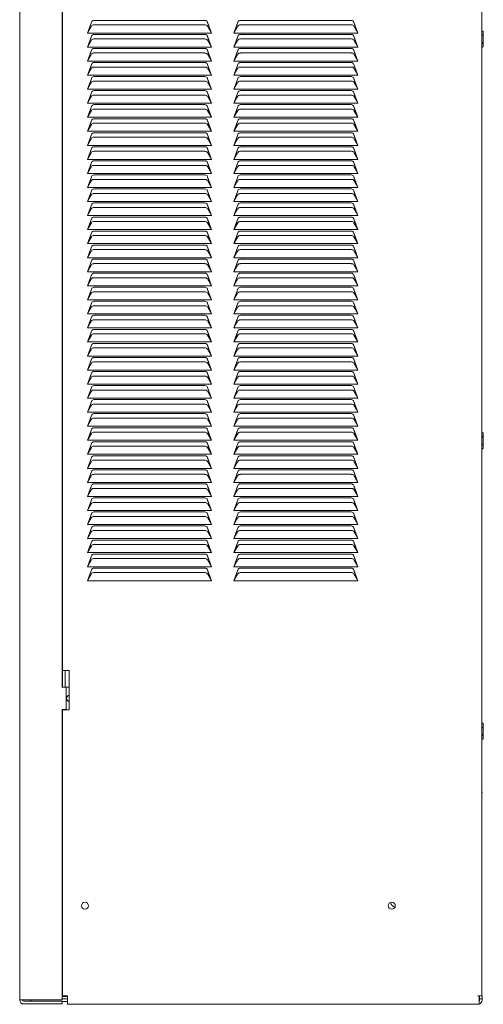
# Model space of a CAD drawing. Header units: inches. Extents: x 5 to 123, y 3 to 81.
# Tile 2 of 7: x 26 to 36, y 5 to 27. Entities that reach past the tile are written whole.
import ezdxf

# ---------------------------------------------------------------- set-up
doc = ezdxf.new("R2010")
doc.units = ezdxf.units.IN
doc.header["$MEASUREMENT"] = 0
doc.layers.add('BODY', color=3, linetype='Continuous')

msp = doc.modelspace()

# ---------------------------------------------------------------- linework, layer by layer
at = {"layer": 'BODY', "linetype": 'Continuous', "lineweight": 15}
for p, q in [((35.798, 4.851), (35.798, 47.916)), ((25.538, 4.764), (25.538, 47.891)), ((26.478, 11.713), (26.478, 34.123)), ((26.488, 34.12), (26.488, 12.081)), ((27.043, 26.244), (27.13, 26.484)), ((27.064, 26.282), (27.13, 26.484)), ((27.187, 26.524), (29.649, 26.524)), ((29.705, 26.484), (29.793, 26.244)), ((29.708, 26.477), (29.771, 26.282)), ((30.293, 26.244), (30.38, 26.484)), ((30.314, 26.282), (30.38, 26.484)), ((30.437, 26.524), (32.899, 26.524)), ((32.955, 26.484), (33.043, 26.244)), ((32.958, 26.477), (33.021, 26.282)), ((27.043, 26.244), (27.13, 26.398)), ((27.187, 26.424), (29.649, 26.424)), ((29.705, 26.398), (29.793, 26.244)), ((30.293, 26.244), (30.38, 26.398)), ((30.437, 26.424), (32.899, 26.424)), ((32.955, 26.398), (33.043, 26.244)), ((35.798, 26.288), (35.81, 26.288)), ((35.813, 26.287), (35.811, 26.288)), ((35.829, 26.248), (35.829, 26.256)), ((29.793, 26.244), (27.043, 26.244)), ((27.043, 25.932), (27.13, 26.172)), ((27.043, 25.932), (27.13, 26.086)), ((27.064, 25.97), (27.13, 26.172)), ((27.187, 26.212), (29.649, 26.212)), ((27.187, 26.112), (29.649, 26.112)), ((29.705, 26.172), (29.793, 25.932)), ((29.705, 26.086), (29.793, 25.932)), ((29.708, 26.165), (29.771, 25.97)), ((33.043, 26.244), (30.293, 26.244)), ((30.293, 25.932), (30.38, 26.172)), ((30.293, 25.932), (30.38, 26.086)), ((30.314, 25.97), (30.38, 26.172)), ((30.437, 26.212), (32.899, 26.212)), ((30.437, 26.112), (32.899, 26.112)), ((32.955, 26.172), (33.043, 25.932)), ((32.955, 26.086), (33.043, 25.932)), ((32.958, 26.165), (33.021, 25.97)), ((35.81, 26.198), (35.798, 26.198)), ((35.829, 26.108), (35.829, 26.243)), ((35.829, 25.973), (35.829, 26.108)), ((29.793, 25.932), (27.043, 25.932)), ((27.043, 25.62), (27.13, 25.86)), ((27.064, 25.658), (27.13, 25.86)), ((27.187, 25.9), (29.649, 25.9)), ((29.705, 25.86), (29.793, 25.62)), ((29.708, 25.853), (29.771, 25.658)), ((33.043, 25.932), (30.293, 25.932)), ((30.293, 25.62), (30.38, 25.86)), ((30.314, 25.658), (30.38, 25.86)), ((30.437, 25.9), (32.899, 25.9)), ((32.955, 25.86), (33.043, 25.62)), ((32.958, 25.853), (33.021, 25.658)), ((35.81, 26.018), (35.798, 26.018)), ((35.81, 25.928), (35.798, 25.928)), ((35.811, 25.928), (35.813, 25.928)), ((27.043, 25.62), (27.13, 25.774)), ((29.793, 25.62), (27.043, 25.62)), ((27.187, 25.8), (29.649, 25.8)), ((29.705, 25.774), (29.793, 25.62)), ((30.293, 25.62), (30.38, 25.774)), ((33.043, 25.62), (30.293, 25.62)), ((30.437, 25.8), (32.899, 25.8)), ((32.955, 25.774), (33.043, 25.62)), ((27.043, 25.308), (27.13, 25.548)), ((27.043, 25.308), (27.13, 25.462)), ((27.064, 25.346), (27.13, 25.548)), ((27.187, 25.588), (29.649, 25.588)), ((27.187, 25.488), (29.649, 25.488)), ((29.705, 25.548), (29.793, 25.308)), ((29.705, 25.462), (29.793, 25.308)), ((29.708, 25.541), (29.771, 25.346)), ((30.293, 25.308), (30.38, 25.548)), ((30.293, 25.308), (30.38, 25.462)), ((30.314, 25.346), (30.38, 25.548)), ((30.437, 25.588), (32.899, 25.588)), ((30.437, 25.488), (32.899, 25.488)), ((32.955, 25.548), (33.043, 25.308)), ((32.955, 25.462), (33.043, 25.308)), ((32.958, 25.541), (33.021, 25.346)), ((29.793, 25.308), (27.043, 25.308)), ((27.043, 24.996), (27.13, 25.236)), ((27.064, 25.034), (27.13, 25.236)), ((27.187, 25.276), (29.649, 25.276)), ((27.187, 25.176), (29.649, 25.176)), ((29.705, 25.236), (29.793, 24.996)), ((29.708, 25.229), (29.771, 25.034)), ((33.043, 25.308), (30.293, 25.308)), ((30.293, 24.996), (30.38, 25.236)), ((30.314, 25.034), (30.38, 25.236)), ((30.437, 25.276), (32.899, 25.276)), ((30.437, 25.176), (32.899, 25.176)), ((32.955, 25.236), (33.043, 24.996)), ((32.958, 25.229), (33.021, 25.034)), ((27.043, 24.996), (27.13, 25.15)), ((29.793, 24.996), (27.043, 24.996)), ((27.187, 24.964), (29.649, 24.964)), ((29.705, 25.15), (29.793, 24.996)), ((30.293, 24.996), (30.38, 25.15)), ((33.043, 24.996), (30.293, 24.996)), ((30.437, 24.964), (32.899, 24.964)), ((32.955, 25.15), (33.043, 24.996)), ((27.043, 24.684), (27.13, 24.924)), ((27.043, 24.684), (27.13, 24.838)), ((27.064, 24.722), (27.13, 24.924)), ((27.187, 24.864), (29.649, 24.864)), ((29.705, 24.924), (29.793, 24.684)), ((29.705, 24.838), (29.793, 24.684)), ((29.708, 24.917), (29.771, 24.722)), ((30.293, 24.684), (30.38, 24.924)), ((30.293, 24.684), (30.38, 24.838)), ((30.314, 24.722), (30.38, 24.924)), ((30.437, 24.864), (32.899, 24.864)), ((32.955, 24.924), (33.043, 24.684)), ((32.955, 24.838), (33.043, 24.684)), ((32.958, 24.917), (33.021, 24.722)), ((29.793, 24.684), (27.043, 24.684)), ((27.043, 24.372), (27.13, 24.612)), ((27.043, 24.372), (27.13, 24.526)), ((27.064, 24.41), (27.13, 24.612)), ((27.187, 24.652), (29.649, 24.652)), ((27.187, 24.552), (29.649, 24.552)), ((29.705, 24.612), (29.793, 24.372)), ((29.705, 24.526), (29.793, 24.372)), ((29.708, 24.605), (29.771, 24.41)), ((33.043, 24.684), (30.293, 24.684)), ((30.293, 24.372), (30.38, 24.612)), ((30.293, 24.372), (30.38, 24.526)), ((30.314, 24.41), (30.38, 24.612)), ((30.437, 24.652), (32.899, 24.652)), ((30.437, 24.552), (32.899, 24.552)), ((32.955, 24.612), (33.043, 24.372)), ((32.955, 24.526), (33.043, 24.372)), ((32.958, 24.605), (33.021, 24.41)), ((29.793, 24.372), (27.043, 24.372)), ((27.043, 24.06), (27.13, 24.3)), ((27.064, 24.098), (27.13, 24.3)), ((27.187, 24.34), (29.649, 24.34)), ((29.705, 24.3), (29.793, 24.06)), ((29.708, 24.293), (29.771, 24.098)), ((33.043, 24.372), (30.293, 24.372)), ((30.293, 24.06), (30.38, 24.3)), ((30.314, 24.098), (30.38, 24.3)), ((30.437, 24.34), (32.899, 24.34)), ((32.955, 24.3), (33.043, 24.06)), ((32.958, 24.293), (33.021, 24.098)), ((27.043, 24.06), (27.13, 24.214)), ((27.187, 24.24), (29.649, 24.24)), ((29.705, 24.214), (29.793, 24.06)), ((30.293, 24.06), (30.38, 24.214)), ((30.437, 24.24), (32.899, 24.24)), ((32.955, 24.214), (33.043, 24.06)), ((29.793, 24.06), (27.043, 24.06)), ((27.043, 23.748), (27.13, 23.988)), ((27.043, 23.748), (27.13, 23.902)), ((27.064, 23.786), (27.13, 23.988)), ((27.187, 24.028), (29.649, 24.028)), ((27.187, 23.928), (29.649, 23.928)), ((29.705, 23.988), (29.793, 23.748)), ((29.705, 23.902), (29.793, 23.748)), ((29.708, 23.981), (29.771, 23.786)), ((33.043, 24.06), (30.293, 24.06)), ((30.293, 23.748), (30.38, 23.988)), ((30.293, 23.748), (30.38, 23.902)), ((30.314, 23.786), (30.38, 23.988)), ((30.437, 24.028), (32.899, 24.028)), ((30.437, 23.928), (32.899, 23.928)), ((32.955, 23.988), (33.043, 23.748)), ((32.955, 23.902), (33.043, 23.748)), ((32.958, 23.981), (33.021, 23.786)), ((29.793, 23.748), (27.043, 23.748)), ((27.043, 23.436), (27.13, 23.676)), ((27.064, 23.474), (27.13, 23.676)), ((27.187, 23.716), (29.649, 23.716)), ((29.705, 23.676), (29.793, 23.436)), ((29.708, 23.669), (29.771, 23.474)), ((33.043, 23.748), (30.293, 23.748)), ((30.293, 23.436), (30.38, 23.676)), ((30.314, 23.474), (30.38, 23.676)), ((30.437, 23.716), (32.899, 23.716)), ((32.955, 23.676), (33.043, 23.436)), ((32.958, 23.669), (33.021, 23.474)), ((27.043, 23.436), (27.13, 23.59)), ((29.793, 23.436), (27.043, 23.436)), ((27.187, 23.616), (29.649, 23.616)), ((29.705, 23.59), (29.793, 23.436)), ((30.293, 23.436), (30.38, 23.59)), ((33.043, 23.436), (30.293, 23.436)), ((30.437, 23.616), (32.899, 23.616)), ((32.955, 23.59), (33.043, 23.436)), ((27.043, 23.124), (27.13, 23.364)), ((27.043, 23.124), (27.13, 23.278)), ((27.064, 23.162), (27.13, 23.364)), ((27.187, 23.404), (29.649, 23.404)), ((27.187, 23.304), (29.649, 23.304)), ((29.705, 23.364), (29.793, 23.124)), ((29.705, 23.278), (29.793, 23.124)), ((29.708, 23.357), (29.771, 23.162)), ((30.293, 23.124), (30.38, 23.364)), ((30.293, 23.124), (30.38, 23.278)), ((30.314, 23.162), (30.38, 23.364)), ((30.437, 23.404), (32.899, 23.404)), ((30.437, 23.304), (32.899, 23.304)), ((32.955, 23.364), (33.043, 23.124)), ((32.955, 23.278), (33.043, 23.124)), ((32.958, 23.357), (33.021, 23.162)), ((29.793, 23.124), (27.043, 23.124)), ((27.043, 22.812), (27.13, 23.052)), ((27.064, 22.85), (27.13, 23.052)), ((27.187, 23.092), (29.649, 23.092)), ((27.187, 22.992), (29.649, 22.992)), ((29.705, 23.052), (29.793, 22.812)), ((29.708, 23.045), (29.771, 22.85)), ((33.043, 23.124), (30.293, 23.124)), ((30.293, 22.812), (30.38, 23.052)), ((30.314, 22.85), (30.38, 23.052)), ((30.437, 23.092), (32.899, 23.092)), ((30.437, 22.992), (32.899, 22.992)), ((32.955, 23.052), (33.043, 22.812)), ((32.958, 23.045), (33.021, 22.85)), ((27.043, 22.812), (27.13, 22.966)), ((29.793, 22.812), (27.043, 22.812)), ((27.187, 22.78), (29.649, 22.78)), ((29.705, 22.966), (29.793, 22.812)), ((30.293, 22.812), (30.38, 22.966)), ((33.043, 22.812), (30.293, 22.812)), ((30.437, 22.78), (32.899, 22.78)), ((32.955, 22.966), (33.043, 22.812)), ((27.043, 22.5), (27.13, 22.74)), ((27.043, 22.5), (27.13, 22.654)), ((27.064, 22.538), (27.13, 22.74)), ((27.187, 22.68), (29.649, 22.68)), ((29.705, 22.74), (29.793, 22.5)), ((29.705, 22.654), (29.793, 22.5)), ((29.708, 22.733), (29.771, 22.538)), ((30.293, 22.5), (30.38, 22.74)), ((30.293, 22.5), (30.38, 22.654)), ((30.314, 22.538), (30.38, 22.74)), ((30.437, 22.68), (32.899, 22.68)), ((32.955, 22.74), (33.043, 22.5)), ((32.955, 22.654), (33.043, 22.5)), ((32.958, 22.733), (33.021, 22.538)), ((29.793, 22.5), (27.043, 22.5)), ((27.043, 22.188), (27.13, 22.428)), ((27.043, 22.188), (27.13, 22.342)), ((27.064, 22.226), (27.13, 22.428)), ((27.187, 22.468), (29.649, 22.468)), ((27.187, 22.368), (29.649, 22.368)), ((29.705, 22.428), (29.793, 22.188)), ((29.705, 22.342), (29.793, 22.188)), ((29.708, 22.421), (29.771, 22.226)), ((33.043, 22.5), (30.293, 22.5)), ((30.293, 22.188), (30.38, 22.428)), ((30.293, 22.188), (30.38, 22.342)), ((30.314, 22.226), (30.38, 22.428)), ((30.437, 22.468), (32.899, 22.468)), ((30.437, 22.368), (32.899, 22.368)), ((32.955, 22.428), (33.043, 22.188)), ((32.955, 22.342), (33.043, 22.188)), ((32.958, 22.421), (33.021, 22.226)), ((29.793, 22.188), (27.043, 22.188)), ((27.043, 21.876), (27.13, 22.116)), ((27.064, 21.914), (27.13, 22.116)), ((27.187, 22.156), (29.649, 22.156)), ((29.705, 22.116), (29.793, 21.876)), ((29.708, 22.109), (29.771, 21.914)), ((33.043, 22.188), (30.293, 22.188)), ((30.293, 21.876), (30.38, 22.116)), ((30.314, 21.914), (30.38, 22.116)), ((30.437, 22.156), (32.899, 22.156)), ((32.955, 22.116), (33.043, 21.876)), ((32.958, 22.109), (33.021, 21.914)), ((27.043, 21.876), (27.13, 22.03)), ((29.793, 21.876), (27.043, 21.876)), ((27.187, 22.056), (29.649, 22.056)), ((29.705, 22.03), (29.793, 21.876)), ((30.293, 21.876), (30.38, 22.03)), ((33.043, 21.876), (30.293, 21.876)), ((30.437, 22.056), (32.899, 22.056)), ((32.955, 22.03), (33.043, 21.876)), ((27.043, 21.564), (27.13, 21.804)), ((27.043, 21.564), (27.13, 21.718)), ((27.064, 21.602), (27.13, 21.804)), ((27.187, 21.844), (29.649, 21.844)), ((27.187, 21.744), (29.649, 21.744)), ((29.705, 21.804), (29.793, 21.564)), ((29.705, 21.718), (29.793, 21.564)), ((29.708, 21.797), (29.771, 21.602)), ((30.293, 21.564), (30.38, 21.804)), ((30.293, 21.564), (30.38, 21.718)), ((30.314, 21.602), (30.38, 21.804)), ((30.437, 21.844), (32.899, 21.844)), ((30.437, 21.744), (32.899, 21.744)), ((32.955, 21.804), (33.043, 21.564)), ((32.955, 21.718), (33.043, 21.564)), ((32.958, 21.797), (33.021, 21.602)), ((29.793, 21.564), (27.043, 21.564)), ((27.043, 21.252), (27.13, 21.492)), ((27.064, 21.29), (27.13, 21.492)), ((27.187, 21.532), (29.649, 21.532)), ((29.705, 21.492), (29.793, 21.252)), ((29.708, 21.485), (29.771, 21.29)), ((33.043, 21.564), (30.293, 21.564)), ((30.293, 21.252), (30.38, 21.492)), ((30.314, 21.29), (30.38, 21.492)), ((30.437, 21.532), (32.899, 21.532)), ((32.955, 21.492), (33.043, 21.252)), ((32.958, 21.485), (33.021, 21.29)), ((27.043, 21.252), (27.13, 21.406)), ((29.793, 21.252), (27.043, 21.252)), ((27.187, 21.432), (29.649, 21.432)), ((27.187, 21.22), (29.649, 21.22)), ((29.705, 21.406), (29.793, 21.252)), ((30.293, 21.252), (30.38, 21.406)), ((33.043, 21.252), (30.293, 21.252)), ((30.437, 21.432), (32.899, 21.432)), ((30.437, 21.22), (32.899, 21.22)), ((32.955, 21.406), (33.043, 21.252)), ((27.043, 20.94), (27.13, 21.18)), ((27.043, 20.94), (27.13, 21.094)), ((27.064, 20.978), (27.13, 21.18)), ((27.187, 21.12), (29.649, 21.12)), ((29.705, 21.18), (29.793, 20.94)), ((29.705, 21.094), (29.793, 20.94)), ((29.708, 21.173), (29.771, 20.978)), ((30.293, 20.94), (30.38, 21.18)), ((30.293, 20.94), (30.38, 21.094)), ((30.314, 20.978), (30.38, 21.18)), ((30.437, 21.12), (32.899, 21.12)), ((32.955, 21.18), (33.043, 20.94)), ((32.955, 21.094), (33.043, 20.94)), ((32.958, 21.173), (33.021, 20.978)), ((29.793, 20.94), (27.043, 20.94)), ((27.043, 20.628), (27.13, 20.868)), ((27.043, 20.628), (27.13, 20.782)), ((27.064, 20.666), (27.13, 20.868)), ((27.187, 20.908), (29.649, 20.908)), ((27.187, 20.808), (29.649, 20.808)), ((29.705, 20.868), (29.793, 20.628)), ((29.705, 20.782), (29.793, 20.628)), ((29.708, 20.861), (29.771, 20.666)), ((33.043, 20.94), (30.293, 20.94)), ((30.293, 20.628), (30.38, 20.868)), ((30.293, 20.628), (30.38, 20.782)), ((30.314, 20.666), (30.38, 20.868)), ((30.437, 20.908), (32.899, 20.908)), ((30.437, 20.808), (32.899, 20.808)), ((32.955, 20.868), (33.043, 20.628)), ((32.955, 20.782), (33.043, 20.628)), ((32.958, 20.861), (33.021, 20.666)), ((29.793, 20.628), (27.043, 20.628)), ((27.187, 20.596), (29.649, 20.596)), ((33.043, 20.628), (30.293, 20.628)), ((30.437, 20.596), (32.899, 20.596)), ((27.043, 20.316), (27.13, 20.556)), ((27.043, 20.316), (27.13, 20.47)), ((27.064, 20.354), (27.13, 20.556)), ((27.187, 20.496), (29.649, 20.496)), ((29.705, 20.556), (29.793, 20.316)), ((29.705, 20.47), (29.793, 20.316)), ((29.708, 20.549), (29.771, 20.354)), ((30.293, 20.316), (30.38, 20.556)), ((30.293, 20.316), (30.38, 20.47)), ((30.314, 20.354), (30.38, 20.556)), ((30.437, 20.496), (32.899, 20.496)), ((32.955, 20.556), (33.043, 20.316)), ((32.955, 20.47), (33.043, 20.316)), ((32.958, 20.549), (33.021, 20.354)), ((29.793, 20.316), (27.043, 20.316)), ((27.043, 20.004), (27.13, 20.244)), ((27.043, 20.004), (27.13, 20.158)), ((27.064, 20.042), (27.13, 20.244)), ((27.187, 20.284), (29.649, 20.284)), ((27.187, 20.184), (29.649, 20.184)), ((29.705, 20.244), (29.793, 20.004)), ((29.705, 20.158), (29.793, 20.004)), ((29.708, 20.237), (29.771, 20.042)), ((33.043, 20.316), (30.293, 20.316)), ((30.293, 20.004), (30.38, 20.244)), ((30.293, 20.004), (30.38, 20.158)), ((30.314, 20.042), (30.38, 20.244)), ((30.437, 20.284), (32.899, 20.284)), ((30.437, 20.184), (32.899, 20.184)), ((32.955, 20.244), (33.043, 20.004)), ((32.955, 20.158), (33.043, 20.004)), ((32.958, 20.237), (33.021, 20.042)), ((29.793, 20.004), (27.043, 20.004)), ((27.043, 19.692), (27.13, 19.932)), ((27.064, 19.73), (27.13, 19.932)), ((27.187, 19.972), (29.649, 19.972)), ((29.705, 19.932), (29.793, 19.692)), ((29.708, 19.925), (29.771, 19.73)), ((33.043, 20.004), (30.293, 20.004)), ((30.293, 19.692), (30.38, 19.932)), ((30.314, 19.73), (30.38, 19.932)), ((30.437, 19.972), (32.899, 19.972)), ((32.955, 19.932), (33.043, 19.692)), ((32.958, 19.925), (33.021, 19.73)), ((27.043, 19.692), (27.13, 19.846)), ((29.793, 19.692), (27.043, 19.692)), ((27.187, 19.872), (29.649, 19.872)), ((29.705, 19.846), (29.793, 19.692)), ((30.293, 19.692), (30.38, 19.846)), ((33.043, 19.692), (30.293, 19.692)), ((30.437, 19.872), (32.899, 19.872)), ((32.955, 19.846), (33.043, 19.692)), ((27.043, 19.38), (27.13, 19.62)), ((27.043, 19.38), (27.13, 19.534)), ((27.064, 19.418), (27.13, 19.62)), ((27.187, 19.66), (29.649, 19.66)), ((27.187, 19.56), (29.649, 19.56)), ((29.705, 19.62), (29.793, 19.38)), ((29.705, 19.534), (29.793, 19.38)), ((29.708, 19.613), (29.771, 19.418)), ((30.293, 19.38), (30.38, 19.62)), ((30.293, 19.38), (30.38, 19.534)), ((30.314, 19.418), (30.38, 19.62)), ((30.437, 19.66), (32.899, 19.66)), ((30.437, 19.56), (32.899, 19.56)), ((32.955, 19.62), (33.043, 19.38)), ((32.955, 19.534), (33.043, 19.38)), ((32.958, 19.613), (33.021, 19.418)), ((29.793, 19.38), (27.043, 19.38)), ((27.043, 19.068), (27.13, 19.308)), ((27.064, 19.106), (27.13, 19.308)), ((27.187, 19.348), (29.649, 19.348)), ((29.705, 19.308), (29.793, 19.068)), ((29.708, 19.301), (29.771, 19.106)), ((33.043, 19.38), (30.293, 19.38)), ((30.293, 19.068), (30.38, 19.308)), ((30.314, 19.106), (30.38, 19.308)), ((30.437, 19.348), (32.899, 19.348)), ((32.955, 19.308), (33.043, 19.068)), ((32.958, 19.301), (33.021, 19.106)), ((27.043, 19.068), (27.13, 19.222)), ((29.793, 19.068), (27.043, 19.068)), ((27.187, 19.248), (29.649, 19.248)), ((27.187, 19.036), (29.649, 19.036)), ((29.705, 19.222), (29.793, 19.068)), ((30.293, 19.068), (30.38, 19.222)), ((33.043, 19.068), (30.293, 19.068)), ((30.437, 19.248), (32.899, 19.248)), ((30.437, 19.036), (32.899, 19.036)), ((32.955, 19.222), (33.043, 19.068)), ((27.043, 18.756), (27.13, 18.996)), ((27.043, 18.756), (27.13, 18.91)), ((27.064, 18.794), (27.13, 18.996)), ((27.187, 18.936), (29.649, 18.936)), ((29.705, 18.996), (29.793, 18.756)), ((29.705, 18.91), (29.793, 18.756)), ((29.708, 18.989), (29.771, 18.794)), ((30.293, 18.756), (30.38, 18.996)), ((30.293, 18.756), (30.38, 18.91)), ((30.314, 18.794), (30.38, 18.996)), ((30.437, 18.936), (32.899, 18.936)), ((32.955, 18.996), (33.043, 18.756)), ((32.955, 18.91), (33.043, 18.756)), ((32.958, 18.989), (33.021, 18.794)), ((29.793, 18.756), (27.043, 18.756)), ((27.043, 18.444), (27.13, 18.684)), ((27.043, 18.444), (27.13, 18.598)), ((27.064, 18.482), (27.13, 18.684)), ((27.187, 18.724), (29.649, 18.724)), ((27.187, 18.624), (29.649, 18.624)), ((29.705, 18.684), (29.793, 18.444)), ((29.705, 18.598), (29.793, 18.444)), ((29.708, 18.677), (29.771, 18.482)), ((33.043, 18.756), (30.293, 18.756)), ((30.293, 18.444), (30.38, 18.684)), ((30.293, 18.444), (30.38, 18.598)), ((30.314, 18.482), (30.38, 18.684)), ((30.437, 18.724), (32.899, 18.724)), ((30.437, 18.624), (32.899, 18.624)), ((32.955, 18.684), (33.043, 18.444)), ((32.955, 18.598), (33.043, 18.444)), ((32.958, 18.677), (33.021, 18.482)), ((29.793, 18.444), (27.043, 18.444)), ((27.187, 18.412), (29.649, 18.412)), ((33.043, 18.444), (30.293, 18.444)), ((30.437, 18.412), (32.899, 18.412)), ((27.043, 18.132), (27.13, 18.372)), ((27.043, 18.132), (27.13, 18.286)), ((27.064, 18.17), (27.13, 18.372)), ((27.187, 18.312), (29.649, 18.312)), ((29.705, 18.372), (29.793, 18.132)), ((29.705, 18.286), (29.793, 18.132)), ((29.708, 18.365), (29.771, 18.17)), ((30.293, 18.132), (30.38, 18.372)), ((30.293, 18.132), (30.38, 18.286)), ((30.314, 18.17), (30.38, 18.372)), ((30.437, 18.312), (32.899, 18.312)), ((32.955, 18.372), (33.043, 18.132)), ((32.955, 18.286), (33.043, 18.132)), ((32.958, 18.365), (33.021, 18.17)), ((29.793, 18.132), (27.043, 18.132)), ((27.043, 17.82), (27.13, 18.06)), ((27.043, 17.82), (27.13, 17.974)), ((27.064, 17.858), (27.13, 18.06)), ((27.187, 18.1), (29.649, 18.1)), ((27.187, 18), (29.649, 18)), ((29.705, 18.06), (29.793, 17.82)), ((29.705, 17.974), (29.793, 17.82)), ((29.708, 18.053), (29.771, 17.858)), ((33.043, 18.132), (30.293, 18.132)), ((30.293, 17.82), (30.38, 18.06)), ((30.293, 17.82), (30.38, 17.974)), ((30.314, 17.858), (30.38, 18.06)), ((30.437, 18.1), (32.899, 18.1)), ((30.437, 18), (32.899, 18)), ((32.955, 18.06), (33.043, 17.82)), ((32.955, 17.974), (33.043, 17.82)), ((32.958, 18.053), (33.021, 17.858)), ((29.793, 17.82), (27.043, 17.82)), ((27.043, 17.508), (27.13, 17.748)), ((27.064, 17.546), (27.13, 17.748)), ((27.187, 17.788), (29.649, 17.788)), ((29.705, 17.748), (29.793, 17.508)), ((29.708, 17.741), (29.771, 17.546)), ((33.043, 17.82), (30.293, 17.82)), ((30.293, 17.508), (30.38, 17.748)), ((30.314, 17.546), (30.38, 17.748)), ((30.437, 17.788), (32.899, 17.788)), ((32.955, 17.748), (33.043, 17.508)), ((32.958, 17.741), (33.021, 17.546)), ((27.043, 17.508), (27.13, 17.662)), ((29.793, 17.508), (27.043, 17.508)), ((27.187, 17.688), (29.649, 17.688)), ((29.705, 17.662), (29.793, 17.508)), ((30.293, 17.508), (30.38, 17.662)), ((33.043, 17.508), (30.293, 17.508)), ((30.437, 17.688), (32.899, 17.688)), ((32.955, 17.662), (33.043, 17.508)), ((27.043, 17.196), (27.13, 17.436)), ((27.043, 17.196), (27.13, 17.35)), ((27.064, 17.234), (27.13, 17.436)), ((27.187, 17.476), (29.649, 17.476)), ((27.187, 17.376), (29.649, 17.376)), ((29.705, 17.436), (29.793, 17.196)), ((29.705, 17.35), (29.793, 17.196)), ((29.708, 17.429), (29.771, 17.234)), ((30.293, 17.196), (30.38, 17.436)), ((30.293, 17.196), (30.38, 17.35)), ((30.314, 17.234), (30.38, 17.436)), ((30.437, 17.476), (32.899, 17.476)), ((30.437, 17.376), (32.899, 17.376)), ((32.955, 17.436), (33.043, 17.196)), ((32.955, 17.35), (33.043, 17.196)), ((32.958, 17.429), (33.021, 17.234)), ((35.798, 17.366), (35.81, 17.366)), ((35.813, 17.365), (35.811, 17.366)), ((35.829, 17.326), (35.829, 17.334)), ((35.829, 17.186), (35.829, 17.321)), ((29.793, 17.196), (27.043, 17.196)), ((27.043, 16.884), (27.13, 17.124)), ((27.064, 16.922), (27.13, 17.124)), ((27.187, 17.164), (29.649, 17.164)), ((27.187, 17.064), (29.649, 17.064)), ((29.705, 17.124), (29.793, 16.884)), ((29.708, 17.117), (29.771, 16.922)), ((33.043, 17.196), (30.293, 17.196)), ((30.293, 16.884), (30.38, 17.124)), ((30.314, 16.922), (30.38, 17.124)), ((30.437, 17.164), (32.899, 17.164)), ((30.437, 17.064), (32.899, 17.064)), ((32.955, 17.124), (33.043, 16.884)), ((32.958, 17.117), (33.021, 16.922)), ((35.81, 17.276), (35.798, 17.276)), ((35.81, 17.096), (35.798, 17.096)), ((35.829, 17.051), (35.829, 17.186)), ((27.043, 16.884), (27.13, 17.038)), ((29.793, 16.884), (27.043, 16.884)), ((27.187, 16.852), (29.649, 16.852)), ((29.705, 17.038), (29.793, 16.884)), ((30.293, 16.884), (30.38, 17.038)), ((33.043, 16.884), (30.293, 16.884)), ((30.437, 16.852), (32.899, 16.852)), ((32.955, 17.038), (33.043, 16.884)), ((35.81, 17.006), (35.798, 17.006)), ((35.811, 17.006), (35.813, 17.006)), ((27.043, 16.572), (27.13, 16.812)), ((27.043, 16.572), (27.13, 16.726)), ((27.064, 16.61), (27.13, 16.812)), ((27.187, 16.752), (29.649, 16.752)), ((29.705, 16.812), (29.793, 16.572)), ((29.705, 16.726), (29.793, 16.572)), ((29.708, 16.805), (29.771, 16.61)), ((30.293, 16.572), (30.38, 16.812)), ((30.293, 16.572), (30.38, 16.726)), ((30.314, 16.61), (30.38, 16.812)), ((30.437, 16.752), (32.899, 16.752)), ((32.955, 16.812), (33.043, 16.572)), ((32.955, 16.726), (33.043, 16.572)), ((32.958, 16.805), (33.021, 16.61)), ((29.793, 16.572), (27.043, 16.572)), ((27.043, 16.26), (27.13, 16.5)), ((27.043, 16.26), (27.13, 16.414)), ((27.064, 16.298), (27.13, 16.5)), ((27.187, 16.54), (29.649, 16.54)), ((27.187, 16.44), (29.649, 16.44)), ((29.705, 16.5), (29.793, 16.26)), ((29.705, 16.414), (29.793, 16.26)), ((29.708, 16.493), (29.771, 16.298)), ((33.043, 16.572), (30.293, 16.572)), ((30.293, 16.26), (30.38, 16.5)), ((30.293, 16.26), (30.38, 16.414)), ((30.314, 16.298), (30.38, 16.5)), ((30.437, 16.54), (32.899, 16.54)), ((30.437, 16.44), (32.899, 16.44)), ((32.955, 16.5), (33.043, 16.26)), ((32.955, 16.414), (33.043, 16.26)), ((32.958, 16.493), (33.021, 16.298)), ((29.793, 16.26), (27.043, 16.26)), ((27.043, 15.948), (27.13, 16.188)), ((27.064, 15.986), (27.13, 16.188)), ((27.187, 16.228), (29.649, 16.228)), ((29.705, 16.188), (29.793, 15.948)), ((33.043, 16.26), (30.293, 16.26)), ((30.293, 15.948), (30.38, 16.188)), ((30.314, 15.986), (30.38, 16.188)), ((30.437, 16.228), (32.899, 16.228)), ((32.955, 16.188), (33.043, 15.948)), ((27.043, 15.948), (27.13, 16.102)), ((27.187, 16.128), (29.649, 16.128)), ((29.705, 16.102), (29.793, 15.948)), ((29.708, 16.181), (29.771, 15.986)), ((30.293, 15.948), (30.38, 16.102)), ((30.437, 16.128), (32.899, 16.128)), ((32.955, 16.102), (33.043, 15.948)), ((32.958, 16.181), (33.021, 15.986)), ((29.793, 15.948), (27.043, 15.948)), ((27.043, 15.636), (27.13, 15.876)), ((27.043, 15.636), (27.13, 15.79)), ((27.064, 15.674), (27.13, 15.876)), ((27.187, 15.916), (29.649, 15.916)), ((27.187, 15.816), (29.649, 15.816)), ((29.705, 15.876), (29.793, 15.636)), ((29.705, 15.79), (29.793, 15.636)), ((29.708, 15.869), (29.771, 15.674)), ((33.043, 15.948), (30.293, 15.948)), ((30.293, 15.636), (30.38, 15.876)), ((30.293, 15.636), (30.38, 15.79)), ((30.314, 15.674), (30.38, 15.876)), ((30.437, 15.916), (32.899, 15.916)), ((30.437, 15.816), (32.899, 15.816)), ((32.955, 15.876), (33.043, 15.636)), ((32.955, 15.79), (33.043, 15.636)), ((32.958, 15.869), (33.021, 15.674)), ((29.793, 15.636), (27.043, 15.636)), ((27.043, 15.324), (27.13, 15.564)), ((27.064, 15.362), (27.13, 15.564)), ((27.187, 15.604), (29.649, 15.604)), ((29.705, 15.564), (29.793, 15.324)), ((29.708, 15.557), (29.771, 15.362)), ((33.043, 15.636), (30.293, 15.636)), ((30.293, 15.324), (30.38, 15.564)), ((30.314, 15.362), (30.38, 15.564)), ((30.437, 15.604), (32.899, 15.604)), ((32.955, 15.564), (33.043, 15.324)), ((32.958, 15.557), (33.021, 15.362)), ((27.043, 15.324), (27.13, 15.478)), ((29.793, 15.324), (27.043, 15.324)), ((27.187, 15.504), (29.649, 15.504)), ((29.705, 15.478), (29.793, 15.324)), ((30.293, 15.324), (30.38, 15.478)), ((33.043, 15.324), (30.293, 15.324)), ((30.437, 15.504), (32.899, 15.504)), ((32.955, 15.478), (33.043, 15.324)), ((27.043, 15.012), (27.13, 15.252)), ((27.043, 15.012), (27.13, 15.166)), ((27.064, 15.05), (27.13, 15.252)), ((27.187, 15.292), (29.649, 15.292)), ((27.187, 15.192), (29.649, 15.192)), ((29.705, 15.252), (29.793, 15.012)), ((29.705, 15.166), (29.793, 15.012)), ((29.708, 15.245), (29.771, 15.05)), ((30.293, 15.012), (30.38, 15.252)), ((30.293, 15.012), (30.38, 15.166)), ((30.314, 15.05), (30.38, 15.252)), ((30.437, 15.292), (32.899, 15.292)), ((30.437, 15.192), (32.899, 15.192)), ((32.955, 15.252), (33.043, 15.012)), ((32.955, 15.166), (33.043, 15.012)), ((32.958, 15.245), (33.021, 15.05)), ((29.793, 15.012), (27.043, 15.012)), ((27.043, 14.7), (27.13, 14.94)), ((27.064, 14.738), (27.13, 14.94)), ((27.187, 14.98), (29.649, 14.98)), ((27.187, 14.88), (29.649, 14.88)), ((29.705, 14.94), (29.793, 14.7)), ((29.708, 14.933), (29.771, 14.738)), ((33.043, 15.012), (30.293, 15.012)), ((30.293, 14.7), (30.38, 14.94)), ((30.314, 14.738), (30.38, 14.94)), ((30.437, 14.98), (32.899, 14.98)), ((30.437, 14.88), (32.899, 14.88)), ((32.955, 14.94), (33.043, 14.7)), ((32.958, 14.933), (33.021, 14.738)), ((27.043, 14.7), (27.13, 14.854)), ((29.793, 14.7), (27.043, 14.7)), ((27.187, 14.668), (29.649, 14.668)), ((29.705, 14.854), (29.793, 14.7)), ((30.293, 14.7), (30.38, 14.854)), ((33.043, 14.7), (30.293, 14.7)), ((30.437, 14.668), (32.899, 14.668)), ((32.955, 14.854), (33.043, 14.7)), ((27.043, 14.388), (27.13, 14.628)), ((27.043, 14.388), (27.13, 14.542)), ((27.064, 14.426), (27.13, 14.628)), ((27.187, 14.568), (29.649, 14.568)), ((29.705, 14.628), (29.793, 14.388)), ((29.705, 14.542), (29.793, 14.388)), ((29.708, 14.621), (29.771, 14.426)), ((30.293, 14.388), (30.38, 14.628)), ((30.293, 14.388), (30.38, 14.542)), ((30.314, 14.426), (30.38, 14.628)), ((30.437, 14.568), (32.899, 14.568)), ((32.955, 14.628), (33.043, 14.388)), ((32.955, 14.542), (33.043, 14.388)), ((32.958, 14.621), (33.021, 14.426)), ((29.793, 14.388), (27.043, 14.388)), ((27.043, 14.076), (27.13, 14.316)), ((27.043, 14.076), (27.13, 14.23)), ((27.064, 14.114), (27.13, 14.316)), ((27.187, 14.356), (29.649, 14.356)), ((27.187, 14.256), (29.649, 14.256)), ((29.705, 14.316), (29.793, 14.076)), ((29.705, 14.23), (29.793, 14.076)), ((29.708, 14.309), (29.771, 14.114)), ((33.043, 14.388), (30.293, 14.388)), ((30.293, 14.076), (30.38, 14.316)), ((30.293, 14.076), (30.38, 14.23)), ((30.314, 14.114), (30.38, 14.316)), ((30.437, 14.356), (32.899, 14.356)), ((30.437, 14.256), (32.899, 14.256)), ((32.955, 14.316), (33.043, 14.076)), ((32.955, 14.23), (33.043, 14.076)), ((32.958, 14.309), (33.021, 14.114)), ((29.793, 14.076), (27.043, 14.076)), ((33.043, 14.076), (30.293, 14.076)), ((26.488, 12.081), (26.579, 12.081)), ((26.488, 11.713), (26.488, 12.081)), ((26.548, 11.713), (26.548, 12.081)), ((26.579, 12.081), (26.639, 12.081)), ((26.639, 12.081), (26.639, 11.206)), ((26.478, 11.713), (26.47, 11.713)), ((26.486, 11.713), (26.478, 11.713)), ((26.526, 11.713), (26.486, 11.713)), ((26.526, 11.713), (26.557, 11.713)), ((26.557, 11.713), (26.571, 11.713)), ((26.571, 11.713), (26.57, 11.213)), ((26.571, 11.713), (26.639, 11.713)), ((26.478, 11.213), (26.47, 11.213)), ((26.478, 4.764), (26.478, 11.213)), ((26.486, 11.213), (26.478, 11.213)), ((26.486, 11.213), (26.526, 11.213)), ((26.488, 11.206), (26.488, 11.213)), ((26.488, 11.206), (26.488, 4.851)), ((26.579, 11.206), (26.488, 11.206)), ((26.557, 11.213), (26.526, 11.213)), ((26.548, 11.206), (26.548, 11.213)), ((26.639, 11.206), (26.579, 11.206)), ((35.798, 10.913), (35.81, 10.913)), ((35.81, 10.823), (35.798, 10.823)), ((35.813, 10.912), (35.811, 10.913)), ((35.829, 10.873), (35.829, 10.881)), ((35.829, 10.733), (35.829, 10.868)), ((35.829, 10.598), (35.829, 10.733)), ((35.81, 10.643), (35.798, 10.643)), ((35.81, 10.553), (35.798, 10.553)), ((35.811, 10.553), (35.813, 10.553)), ((26.478, 9.216), (26.488, 9.216)), ((26.488, 8.999), (26.478, 8.999)), ((26.478, 8.687), (26.488, 8.687)), ((26.488, 7.762), (26.478, 7.774)), ((26.488, 7.451), (26.478, 7.447)), ((26.488, 6.512), (26.478, 6.524)), ((26.488, 6.201), (26.478, 6.197)), ((26.488, 5.874), (26.478, 5.874)), ((26.478, 5.562), (26.488, 5.562)), ((26.478, 5.346), (26.488, 5.346)), ((26.478, 4.851), (26.488, 4.851)), ((26.478, 4.836), (26.598, 4.836)), ((26.488, 4.851), (26.579, 4.851)), ((26.598, 4.851), (26.579, 4.851)), ((26.598, 4.851), (26.598, 4.757)), ((35.738, 4.851), (35.707, 4.851)), ((35.707, 4.851), (35.76, 4.851)), ((35.738, 4.757), (35.738, 4.851)), ((35.743, 4.788), (35.743, 4.851)), ((35.76, 4.851), (35.798, 4.851)), ((35.803, 4.846), (35.803, 4.788)), ((25.538, 4.764), (25.629, 4.764)), ((25.538, 4.764), (25.598, 4.764)), ((25.629, 4.764), (26.478, 4.764)), ((25.629, 4.733), (26.478, 4.733)), ((26.478, 4.673), (25.629, 4.673)), ((26.478, 4.786), (26.598, 4.786)), ((26.478, 4.733), (26.478, 4.673)), ((26.598, 4.726), (26.478, 4.726)), ((26.598, 4.757), (26.598, 4.666)), ((26.598, 4.666), (35.738, 4.666)), ((35.738, 4.788), (35.743, 4.788)), ((35.738, 4.666), (35.738, 4.757)), ((35.743, 4.788), (35.752, 4.788)), ((35.743, 4.788), (35.743, 4.759)), ((35.776, 4.788), (35.752, 4.788)), ((35.776, 4.788), (35.803, 4.788)), ((35.803, 4.759), (35.803, 4.788))]:
    msp.add_line(p, q, dxfattribs=at)
at = {"layer": 'BODY', "linetype": 'Continuous', "lineweight": 15, "flags": 128}
for points in [[(35.829, 26.243), (35.828, 26.268), (35.825, 26.276), (35.819, 26.284), (35.814, 26.287), (35.81, 26.288)], [(35.81, 26.198), (35.817, 26.2), (35.822, 26.206), (35.828, 26.22), (35.829, 26.243)], [(35.829, 26.108), (35.828, 26.158), (35.825, 26.174), (35.819, 26.19), (35.814, 26.196), (35.81, 26.198)], [(35.81, 26.018), (35.817, 26.023), (35.822, 26.033), (35.828, 26.062), (35.829, 26.108)], [(35.829, 25.973), (35.828, 25.998), (35.825, 26.006), (35.819, 26.014), (35.814, 26.017), (35.81, 26.018)], [(35.81, 25.928), (35.817, 25.93), (35.822, 25.935), (35.828, 25.95), (35.829, 25.973)], [(35.829, 17.321), (35.828, 17.346), (35.825, 17.354), (35.819, 17.362), (35.814, 17.365), (35.81, 17.366)], [(35.81, 17.276), (35.817, 17.278), (35.822, 17.284), (35.828, 17.298), (35.829, 17.321)], [(35.829, 17.186), (35.828, 17.236), (35.825, 17.252), (35.819, 17.268), (35.814, 17.274), (35.81, 17.276)], [(35.81, 17.096), (35.817, 17.101), (35.822, 17.111), (35.828, 17.14), (35.829, 17.186)], [(35.829, 17.051), (35.828, 17.076), (35.825, 17.084), (35.819, 17.092), (35.814, 17.095), (35.81, 17.096)], [(35.81, 17.006), (35.817, 17.008), (35.822, 17.013), (35.828, 17.028), (35.829, 17.051)], [(35.829, 10.868), (35.828, 10.893), (35.825, 10.901), (35.819, 10.909), (35.814, 10.912), (35.81, 10.913)], [(35.81, 10.823), (35.817, 10.825), (35.822, 10.831), (35.828, 10.845), (35.829, 10.868)], [(35.829, 10.733), (35.828, 10.783), (35.825, 10.799), (35.819, 10.815), (35.814, 10.821), (35.81, 10.823)], [(35.81, 10.643), (35.817, 10.648), (35.822, 10.658), (35.828, 10.687), (35.829, 10.733)], [(35.829, 10.598), (35.828, 10.623), (35.825, 10.631), (35.819, 10.639), (35.814, 10.642), (35.81, 10.643)], [(35.81, 10.553), (35.817, 10.555), (35.822, 10.56), (35.828, 10.575), (35.829, 10.598)]]:
    msp.add_lwpolyline(points, dxfattribs=at)
at = {"layer": 'BODY', "linetype": 'Continuous', "lineweight": 15}
for centre in [(26.988, 6.856), (33.798, 6.856)]:
    msp.add_circle(centre, 0.078, dxfattribs=at)
for centre, radius, start, end in [((27.187, 26.464), 0.06, 90, 160), ((29.649, 26.464), 0.06, 20, 90), ((30.437, 26.464), 0.06, 90, 160), ((32.899, 26.464), 0.06, 20, 90), ((27.182, 26.359), 0.0646, 85.6292, 142.8345), ((29.654, 26.359), 0.0646, 37.1647, 94.3716), ((30.432, 26.359), 0.0646, 85.6292, 142.8345), ((32.904, 26.359), 0.0646, 37.1651, 94.3712), ((35.804, 26.264), 0.025, 0, 51.4726), ((27.187, 26.152), 0.06, 90, 160), ((27.182, 26.047), 0.0646, 85.6292, 142.8345), ((29.649, 26.152), 0.06, 20, 90), ((29.654, 26.047), 0.0646, 37.1647, 94.3716), ((30.437, 26.152), 0.06, 90, 160), ((30.432, 26.047), 0.0646, 85.6292, 142.8345), ((32.899, 26.152), 0.06, 20, 90), ((32.904, 26.047), 0.0646, 37.1651, 94.3712), ((27.187, 25.84), 0.06, 90, 160), ((29.649, 25.84), 0.06, 20, 90), ((30.437, 25.84), 0.06, 90, 160), ((32.899, 25.84), 0.06, 20, 90), ((35.804, 25.952), 0.025, 308.4543, 0), ((27.182, 25.735), 0.0646, 85.6317, 142.832), ((29.654, 25.735), 0.0646, 37.1672, 94.3691), ((30.432, 25.735), 0.0646, 85.6317, 142.832), ((32.904, 25.735), 0.0646, 37.1676, 94.3687), ((27.187, 25.528), 0.06, 90, 160), ((27.182, 25.423), 0.0646, 85.6228, 142.8409), ((29.649, 25.528), 0.06, 20, 90), ((29.654, 25.423), 0.0646, 37.1583, 94.378), ((30.437, 25.528), 0.06, 90, 160), ((30.432, 25.423), 0.0646, 85.6228, 142.8409), ((32.899, 25.528), 0.06, 20, 90), ((32.904, 25.423), 0.0646, 37.1587, 94.3776), ((27.187, 25.216), 0.06, 90, 160), ((27.182, 25.111), 0.0646, 85.6228, 142.8409), ((29.649, 25.216), 0.06, 20, 90), ((29.654, 25.111), 0.0646, 37.1583, 94.378), ((30.437, 25.216), 0.06, 90, 160), ((30.432, 25.111), 0.0646, 85.6228, 142.8409), ((32.899, 25.216), 0.06, 20, 90), ((32.904, 25.111), 0.0646, 37.1587, 94.3776), ((27.187, 24.904), 0.06, 90, 160), ((29.649, 24.904), 0.06, 20, 90), ((30.437, 24.904), 0.06, 90, 160), ((32.899, 24.904), 0.06, 20, 90), ((27.182, 24.799), 0.0646, 85.6228, 142.8409), ((29.654, 24.799), 0.0646, 37.1583, 94.378), ((30.432, 24.799), 0.0646, 85.6228, 142.8409), ((32.904, 24.799), 0.0646, 37.1587, 94.3776), ((27.187, 24.592), 0.06, 90, 160), ((27.182, 24.487), 0.0646, 85.6228, 142.8409), ((29.649, 24.592), 0.06, 20, 90), ((29.654, 24.487), 0.0646, 37.1583, 94.378), ((30.437, 24.592), 0.06, 90, 160), ((30.432, 24.487), 0.0646, 85.6228, 142.8409), ((32.899, 24.592), 0.06, 20, 90), ((32.904, 24.487), 0.0646, 37.1587, 94.3776), ((27.187, 24.28), 0.06, 90, 160), ((29.649, 24.28), 0.06, 20, 90), ((30.437, 24.28), 0.06, 90, 160), ((32.899, 24.28), 0.06, 20, 90), ((27.182, 24.175), 0.0646, 85.6267, 142.837), ((29.654, 24.175), 0.0646, 37.1622, 94.3741), ((30.432, 24.175), 0.0646, 85.6267, 142.837), ((32.904, 24.175), 0.0646, 37.1626, 94.3737), ((27.187, 23.968), 0.06, 90, 160), ((27.182, 23.863), 0.0646, 85.6267, 142.837), ((29.649, 23.968), 0.06, 20, 90), ((29.654, 23.863), 0.0646, 37.1622, 94.3741), ((30.437, 23.968), 0.06, 90, 160), ((30.432, 23.863), 0.0646, 85.6267, 142.837), ((32.899, 23.968), 0.06, 20, 90), ((32.904, 23.863), 0.0646, 37.1626, 94.3737), ((27.187, 23.656), 0.06, 90, 160), ((29.649, 23.656), 0.06, 20, 90), ((30.437, 23.656), 0.06, 90, 160), ((32.899, 23.656), 0.06, 20, 90), ((27.182, 23.551), 0.0646, 85.6267, 142.837), ((29.654, 23.551), 0.0646, 37.1622, 94.3741), ((30.432, 23.551), 0.0646, 85.6267, 142.837), ((32.904, 23.551), 0.0646, 37.1626, 94.3737), ((27.187, 23.344), 0.06, 90, 160), ((27.182, 23.239), 0.0646, 85.6267, 142.837), ((29.649, 23.344), 0.06, 20, 90), ((29.654, 23.239), 0.0646, 37.1622, 94.3741), ((30.437, 23.344), 0.06, 90, 160), ((30.432, 23.239), 0.0646, 85.6267, 142.837), ((32.899, 23.344), 0.06, 20, 90), ((32.904, 23.239), 0.0646, 37.1626, 94.3737), ((27.187, 23.032), 0.06, 90, 160), ((27.182, 22.927), 0.0646, 85.6267, 142.837), ((29.649, 23.032), 0.06, 20, 90), ((29.654, 22.927), 0.0646, 37.1622, 94.3741), ((30.437, 23.032), 0.06, 90, 160), ((30.432, 22.927), 0.0646, 85.6267, 142.837), ((32.899, 23.032), 0.06, 20, 90), ((32.904, 22.927), 0.0646, 37.1626, 94.3737), ((27.187, 22.72), 0.06, 90, 160), ((29.649, 22.72), 0.06, 20, 90), ((30.437, 22.72), 0.06, 90, 160), ((32.899, 22.72), 0.06, 20, 90), ((27.182, 22.615), 0.0646, 85.6292, 142.8345), ((29.654, 22.615), 0.0646, 37.1647, 94.3716), ((30.432, 22.615), 0.0646, 85.6292, 142.8345), ((32.904, 22.615), 0.0646, 37.1651, 94.3712), ((27.187, 22.408), 0.06, 90, 160), ((27.182, 22.303), 0.0646, 85.6292, 142.8345), ((29.649, 22.408), 0.06, 20, 90), ((29.654, 22.303), 0.0646, 37.1647, 94.3716), ((30.437, 22.408), 0.06, 90, 160), ((30.432, 22.303), 0.0646, 85.6292, 142.8345), ((32.899, 22.408), 0.06, 20, 90), ((32.904, 22.303), 0.0646, 37.1651, 94.3712), ((27.187, 22.096), 0.06, 90, 160), ((29.649, 22.096), 0.06, 20, 90), ((30.437, 22.096), 0.06, 90, 160), ((32.899, 22.096), 0.06, 20, 90), ((27.182, 21.991), 0.0646, 85.6292, 142.8345), ((29.654, 21.991), 0.0646, 37.1647, 94.3716), ((30.432, 21.991), 0.0646, 85.6292, 142.8345), ((32.904, 21.991), 0.0646, 37.1651, 94.3712), ((27.187, 21.784), 0.06, 90, 160), ((27.182, 21.679), 0.0646, 85.6248, 142.835), ((29.649, 21.784), 0.06, 20, 90), ((29.654, 21.679), 0.0646, 37.1642, 94.376), ((30.437, 21.784), 0.06, 90, 160), ((30.432, 21.679), 0.0646, 85.6248, 142.835), ((32.899, 21.784), 0.06, 20, 90), ((32.904, 21.679), 0.0646, 37.1646, 94.3756), ((27.187, 21.472), 0.06, 90, 160), ((29.649, 21.472), 0.06, 20, 90), ((30.437, 21.472), 0.06, 90, 160), ((32.899, 21.472), 0.06, 20, 90), ((27.182, 21.367), 0.0646, 85.6228, 142.8409), ((27.187, 21.16), 0.06, 90, 160), ((29.654, 21.367), 0.0646, 37.1583, 94.378), ((29.649, 21.16), 0.06, 20, 90), ((30.432, 21.367), 0.0646, 85.6228, 142.8409), ((30.437, 21.16), 0.06, 90, 160), ((32.904, 21.367), 0.0646, 37.1587, 94.3776), ((32.899, 21.16), 0.06, 20, 90), ((27.182, 21.055), 0.0646, 85.6228, 142.8409), ((29.654, 21.055), 0.0646, 37.1583, 94.378), ((30.432, 21.055), 0.0646, 85.6228, 142.8409), ((32.904, 21.055), 0.0646, 37.1587, 94.3776), ((27.187, 20.848), 0.06, 90, 160), ((27.182, 20.743), 0.0646, 85.6228, 142.8409), ((29.649, 20.848), 0.06, 20, 90), ((29.654, 20.743), 0.0646, 37.1583, 94.378), ((30.437, 20.848), 0.06, 90, 160), ((30.432, 20.743), 0.0646, 85.6228, 142.8409), ((32.899, 20.848), 0.06, 20, 90), ((32.904, 20.743), 0.0646, 37.1587, 94.3776), ((27.187, 20.536), 0.06, 90, 160), ((29.649, 20.536), 0.06, 20, 90), ((30.437, 20.536), 0.06, 90, 160), ((32.899, 20.536), 0.06, 20, 90), ((27.182, 20.431), 0.0646, 85.6267, 142.837), ((29.654, 20.431), 0.0646, 37.1622, 94.3741), ((30.432, 20.431), 0.0646, 85.6267, 142.837), ((32.904, 20.431), 0.0646, 37.1626, 94.3737), ((27.187, 20.224), 0.06, 90, 160), ((27.182, 20.119), 0.0646, 85.6267, 142.837), ((29.649, 20.224), 0.06, 20, 90), ((29.654, 20.119), 0.0646, 37.1622, 94.3741), ((30.437, 20.224), 0.06, 90, 160), ((30.432, 20.119), 0.0646, 85.6267, 142.837), ((32.899, 20.224), 0.06, 20, 90), ((32.904, 20.119), 0.0646, 37.1626, 94.3737), ((27.187, 19.912), 0.06, 90, 160), ((29.649, 19.912), 0.06, 20, 90), ((30.437, 19.912), 0.06, 90, 160), ((32.899, 19.912), 0.06, 20, 90), ((27.182, 19.807), 0.0646, 85.6267, 142.837), ((29.654, 19.807), 0.0646, 37.1622, 94.3741), ((30.432, 19.807), 0.0646, 85.6267, 142.837), ((32.904, 19.807), 0.0646, 37.1626, 94.3737), ((27.187, 19.6), 0.06, 90, 160), ((27.182, 19.495), 0.0646, 85.6267, 142.837), ((29.649, 19.6), 0.06, 20, 90), ((29.654, 19.495), 0.0646, 37.1622, 94.3741), ((30.437, 19.6), 0.06, 90, 160), ((30.432, 19.495), 0.0646, 85.6267, 142.837), ((32.899, 19.6), 0.06, 20, 90), ((32.904, 19.495), 0.0646, 37.1626, 94.3737), ((27.187, 19.288), 0.06, 90, 160), ((29.649, 19.288), 0.06, 20, 90), ((30.437, 19.288), 0.06, 90, 160), ((32.899, 19.288), 0.06, 20, 90), ((27.182, 19.183), 0.0646, 85.6267, 142.837), ((27.187, 18.976), 0.06, 90, 160), ((29.654, 19.183), 0.0646, 37.1622, 94.3741), ((29.649, 18.976), 0.06, 20, 90), ((30.432, 19.183), 0.0646, 85.6267, 142.837), ((30.437, 18.976), 0.06, 90, 160), ((32.904, 19.183), 0.0646, 37.1626, 94.3737), ((32.899, 18.976), 0.06, 20, 90), ((27.182, 18.871), 0.0646, 85.6292, 142.8345), ((29.654, 18.871), 0.0646, 37.1647, 94.3716), ((30.432, 18.871), 0.0646, 85.6292, 142.8345), ((32.904, 18.871), 0.0646, 37.1651, 94.3712), ((27.187, 18.664), 0.06, 90, 160), ((27.182, 18.559), 0.0646, 85.6292, 142.8345), ((29.649, 18.664), 0.06, 20, 90), ((29.654, 18.559), 0.0646, 37.1647, 94.3716), ((30.437, 18.664), 0.06, 90, 160), ((30.432, 18.559), 0.0646, 85.6292, 142.8345), ((32.899, 18.664), 0.06, 20, 90), ((32.904, 18.559), 0.0646, 37.1651, 94.3712), ((27.187, 18.352), 0.06, 90, 160), ((29.649, 18.352), 0.06, 20, 90), ((30.437, 18.352), 0.06, 90, 160), ((32.899, 18.352), 0.06, 20, 90), ((27.182, 18.247), 0.0646, 85.6292, 142.8345), ((29.654, 18.247), 0.0646, 37.1647, 94.3716), ((30.432, 18.247), 0.0646, 85.6292, 142.8345), ((32.904, 18.247), 0.0646, 37.1651, 94.3712), ((27.187, 18.04), 0.06, 90, 160), ((27.182, 17.935), 0.0646, 85.6317, 142.832), ((29.649, 18.04), 0.06, 20, 90), ((29.654, 17.935), 0.0646, 37.1672, 94.3691), ((30.437, 18.04), 0.06, 90, 160), ((30.432, 17.935), 0.0646, 85.6317, 142.832), ((32.899, 18.04), 0.06, 20, 90), ((32.904, 17.935), 0.0646, 37.1676, 94.3687), ((27.187, 17.728), 0.06, 90, 160), ((29.649, 17.728), 0.06, 20, 90), ((30.437, 17.728), 0.06, 90, 160), ((32.899, 17.728), 0.06, 20, 90), ((27.182, 17.623), 0.0646, 85.6228, 142.8409), ((29.654, 17.623), 0.0646, 37.1583, 94.378), ((30.432, 17.623), 0.0646, 85.6228, 142.8409), ((32.904, 17.623), 0.0646, 37.1587, 94.3776), ((27.187, 17.416), 0.06, 90, 160), ((27.182, 17.311), 0.0646, 85.6228, 142.8409), ((29.649, 17.416), 0.06, 20, 90), ((29.654, 17.311), 0.0646, 37.1583, 94.378), ((30.437, 17.416), 0.06, 90, 160), ((30.432, 17.311), 0.0646, 85.6228, 142.8409), ((32.899, 17.416), 0.06, 20, 90), ((32.904, 17.311), 0.0646, 37.1587, 94.3776), ((35.804, 17.342), 0.025, 0, 51.4726), ((27.187, 17.104), 0.06, 90, 160), ((27.182, 16.999), 0.0646, 85.6228, 142.8409), ((29.649, 17.104), 0.06, 20, 90), ((29.654, 16.999), 0.0646, 37.1583, 94.378), ((30.437, 17.104), 0.06, 90, 160), ((30.432, 16.999), 0.0646, 85.6228, 142.8409), ((32.899, 17.104), 0.06, 20, 90), ((32.904, 16.999), 0.0646, 37.1587, 94.3776), ((27.187, 16.792), 0.06, 90, 160), ((29.649, 16.792), 0.06, 20, 90), ((30.437, 16.792), 0.06, 90, 160), ((32.899, 16.792), 0.06, 20, 90), ((35.804, 17.03), 0.025, 308.4543, 0), ((27.182, 16.687), 0.0646, 85.6228, 142.8409), ((29.654, 16.687), 0.0646, 37.1583, 94.378), ((30.432, 16.687), 0.0646, 85.6228, 142.8409), ((32.904, 16.687), 0.0646, 37.1587, 94.3776), ((27.187, 16.48), 0.06, 90, 160), ((27.182, 16.375), 0.0646, 85.6267, 142.837), ((29.649, 16.48), 0.06, 20, 90), ((29.654, 16.375), 0.0646, 37.1622, 94.3741), ((30.437, 16.48), 0.06, 90, 160), ((30.432, 16.375), 0.0646, 85.6267, 142.837), ((32.899, 16.48), 0.06, 20, 90), ((32.904, 16.375), 0.0646, 37.1626, 94.3737), ((27.187, 16.168), 0.06, 90, 160), ((29.649, 16.168), 0.06, 20, 90), ((30.437, 16.168), 0.06, 90, 160), ((32.899, 16.168), 0.06, 20, 90), ((27.182, 16.063), 0.0646, 85.6267, 142.837), ((29.654, 16.063), 0.0646, 37.1622, 94.3741), ((30.432, 16.063), 0.0646, 85.6267, 142.837), ((32.904, 16.063), 0.0646, 37.1626, 94.3737), ((27.187, 15.856), 0.06, 90, 160), ((27.182, 15.751), 0.0646, 85.6267, 142.837), ((29.649, 15.856), 0.06, 20, 90), ((29.654, 15.751), 0.0646, 37.1622, 94.3741), ((30.437, 15.856), 0.06, 90, 160), ((30.432, 15.751), 0.0646, 85.6267, 142.837), ((32.899, 15.856), 0.06, 20, 90), ((32.904, 15.751), 0.0646, 37.1626, 94.3737), ((27.187, 15.544), 0.06, 90, 160), ((29.649, 15.544), 0.06, 20, 90), ((30.437, 15.544), 0.06, 90, 160), ((32.899, 15.544), 0.06, 20, 90), ((27.182, 15.439), 0.0646, 85.6267, 142.837), ((29.654, 15.439), 0.0646, 37.1622, 94.3741), ((30.432, 15.439), 0.0646, 85.6267, 142.837), ((32.904, 15.439), 0.0646, 37.1626, 94.3737), ((27.187, 15.232), 0.06, 90, 160), ((27.182, 15.127), 0.0646, 85.6267, 142.837), ((29.649, 15.232), 0.06, 20, 90), ((29.654, 15.127), 0.0646, 37.1622, 94.3741), ((30.437, 15.232), 0.06, 90, 160), ((30.432, 15.127), 0.0646, 85.6267, 142.837), ((32.899, 15.232), 0.06, 20, 90), ((32.904, 15.127), 0.0646, 37.1626, 94.3737), ((27.187, 14.92), 0.06, 90, 160), ((27.182, 14.815), 0.0646, 85.6292, 142.8345), ((29.649, 14.92), 0.06, 20, 90), ((29.654, 14.815), 0.0646, 37.1647, 94.3716), ((30.437, 14.92), 0.06, 90, 160), ((30.432, 14.815), 0.0646, 85.6292, 142.8345), ((32.899, 14.92), 0.06, 20, 90), ((32.904, 14.815), 0.0646, 37.1651, 94.3712), ((27.187, 14.608), 0.06, 90, 160), ((29.649, 14.608), 0.06, 20, 90), ((30.437, 14.608), 0.06, 90, 160), ((32.899, 14.608), 0.06, 20, 90), ((27.182, 14.503), 0.0646, 85.6292, 142.8345), ((29.654, 14.503), 0.0646, 37.1647, 94.3716), ((30.432, 14.503), 0.0646, 85.6292, 142.8345), ((32.904, 14.503), 0.0646, 37.1651, 94.3712), ((27.187, 14.296), 0.06, 90, 160), ((27.182, 14.191), 0.0646, 85.6317, 142.832), ((29.649, 14.296), 0.06, 20, 90), ((29.654, 14.191), 0.0646, 37.1672, 94.3691), ((30.437, 14.296), 0.06, 90, 160), ((30.432, 14.191), 0.0646, 85.6317, 142.832), ((32.899, 14.296), 0.06, 20, 90), ((32.904, 14.191), 0.0646, 37.1676, 94.3687), ((26.655, 11.463), 0.076, 102.4737, 257.5263), ((35.804, 10.889), 0.025, 0, 51.4726), ((35.804, 10.577), 0.025, 308.4543, 0), ((35.712, 9.362), 0.0913, 0, 16.2632), ((33.923, 6.968), 0.156, 194.4696, 249.5048), ((25.629, 4.764), 0.0912, 180, 270), ((25.629, 4.764), 0.0313, 180, 270), ((25.844, 4.817), 0.0912, 215.5084, 247.4116), ((35.712, 4.759), 0.0913, 286.9125, 0), ((35.712, 4.759), 0.0313, 329.2105, 0)]:
    msp.add_arc(centre, radius, start, end, dxfattribs=at)

doc.saveas('drawing.dxf')
